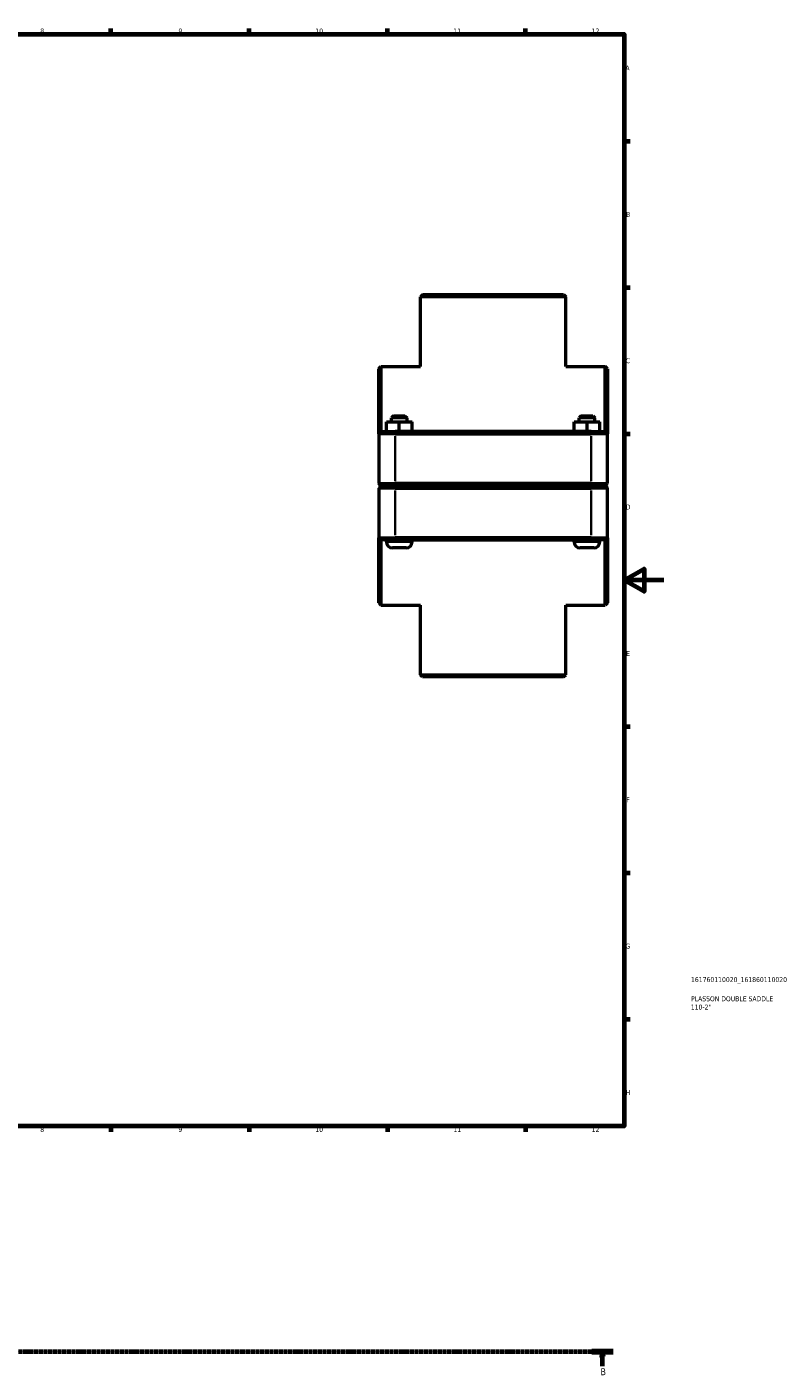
# Model space of a CAD drawing. Header units: millimetres. Extents: x 0 to 902, y -152 to 1184.
# Tile 4 of 5: x 518 to 902, y -105 to 578. Entities that reach past the tile are written whole.
import ezdxf

# ---------------------------------------------------------------- set-up
doc = ezdxf.new("R2010")
doc.units = ezdxf.units.MM
doc.linetypes.add('CHAIN', pattern=[0.7087, 0.4724, -0.0591, 0.1181, -0.0591])
for name, color, linetype, lineweight in [('Border (ISO)', 7, 'Continuous', 70), ('Section Line (ISO)', 7, 'CHAIN', 70), ('Title (ISO)', 7, 'Continuous', 50), ('Visible (ISO)', 7, 'Continuous', 50), ('Visible Narrow (ISO)', 7, 'Continuous', 35)]:
    doc.layers.add(name, color=color, linetype=linetype, lineweight=lineweight)
doc.styles.add('Label Text (ISO)', font='tahoma.ttf')
doc.styles.add('Note Text (ISO)', font='tahoma.ttf')

# ---------------------------------------------------------------- blocks, each defined once
blk = doc.blocks.new('Borders Default Border')
at = {"layer": 'Border (ISO)'}
for p, q in [((560.67, 574), (560.67, 576.9)), ((630.75, 574), (630.75, 576.9)), ((700.83, 574), (700.83, 576.9)), ((770.92, 574), (770.92, 576.9)), ((821, 519.75), (823.9, 519.75)), ((821, 445.5), (823.9, 445.5)), ((821, 371.25), (823.9, 371.25)), ((821, 222.75), (823.9, 222.75)), ((821, 148.5), (823.9, 148.5)), ((821, 74.25), (823.9, 74.25)), ((560.67, 20), (560.67, 17.1)), ((630.75, 20), (630.75, 17.1)), ((700.83, 20), (700.83, 17.1)), ((770.92, 20), (770.92, 17.1))]:
    blk.add_line(p, q, dxfattribs=at)
at = {"layer": 'Border (ISO)', "flags": 128}
for points in [[(20, 20), (20, 574), (821, 574), (821, 20), (20, 20)], [(841, 297), (821, 297), (831, 302.77), (831, 291.23), (821, 297)]]:
    blk.add_lwpolyline(points, dxfattribs=at)
at = {"layer": 'Border (ISO)', "color": 232, "true_color": 0xca0064, "char_height": 2.5, "attachment_point": 7, "style": 'Note Text (ISO)'}
for s, insert in [('8', (524.81, 574.34)), ('9', (594.88, 574.35)), ('10', (664.29, 574.35)), ('11', (734.37, 574.4)), ('12', (804.46, 574.4)), ('A', (821.59, 555.62)), ('B', (821.89, 481.37)), ('C', (821.73, 407.08)), ('D', (821.73, 332.88)), ('E', (821.94, 258.63)), ('F', (822, 184.38)), ('G', (821.61, 110.08)), ('H', (821.74, 35.88)), ('8', (524.81, 17.04)), ('9', (594.88, 17.05)), ('10', (664.29, 17.05)), ('11', (734.37, 17.1)), ('12', (804.46, 17.1))]:
    blk.add_mtext(s, dxfattribs=dict(at, insert=insert))
blk = doc.blocks.new('Title Blocks ISO')
at = {"layer": 'Title (ISO)', "color": 232, "true_color": 0xca0064, "style": 'Note Text (ISO)'}
for tag, p in [('PART_NUMBER_001', (33.84, 73.13)), ('DESCRIPTION_002', (33.71, 59.18)), ('DESCRIPTION_001', (33.84, 63.4))]:
    blk.add_attdef(tag, p, '', height=2.5, dxfattribs=at)
blk = doc.blocks.new('2dTransSection0')
at = {"layer": 'Section Line (ISO)', "linetype": 'CHAIN'}
blk.add_line((210.23, -94.34), (815.41, -94.34), dxfattribs=at)
at = {"layer": 'Section Line (ISO)', "linetype": 'Continuous', "lineweight": 140}
blk.add_line((804.51, -94.34), (815.41, -94.34), dxfattribs=at)
at = {"layer": 'Section Line (ISO)', "linetype": 'Continuous'}
for p, q in [((809.96, -94.34), (809.46, -96.84)), ((809.96, -96.84), (809.96, -94.34)), ((810.46, -96.84), (809.96, -94.34)), ((809.46, -96.84), (810.46, -96.84)), ((809.96, -101.74), (809.96, -96.84))]:
    blk.add_line(p, q, dxfattribs=at)
at = {"layer": 'Section Line (ISO)', "linetype": 'Continuous', "flags": 128}
blk.add_lwpolyline([(810.46, -96.84), (809.96, -94.34), (809.46, -96.84), (810.46, -96.84)], dxfattribs=at)
at = {"layer": 'Section Line (ISO)'}
blk.add_solid([(810.46, -96.84), (809.96, -94.34), (809.46, -96.84), (810.46, -96.84)], dxfattribs=at)
at = {"layer": 'Section Line (ISO)', "insert": (808.89, -106.34), "char_height": 3.5, "attachment_point": 7, "style": 'Label Text (ISO)'}
blk.add_mtext('B', dxfattribs=at)

msp = doc.modelspace()

# ---------------------------------------------------------------- linework, layer by layer
at = {"layer": 'Visible (ISO)'}
for p, q in [((718.737, 441.927), (717.637, 440.827)), ((791.29, 440.827), (717.637, 440.827)), ((717.637, 405.427), (717.637, 440.827)), ((718.737, 441.927), (790.19, 441.927)), ((790.19, 441.927), (791.29, 440.827)), ((791.29, 405.427), (791.29, 440.827)), ((696.464, 404.327), (697.564, 405.427)), ((696.464, 371.327), (696.464, 404.327)), ((697.564, 405.427), (697.564, 372.427)), ((697.564, 405.427), (717.637, 405.427)), ((791.29, 405.427), (811.364, 405.427)), ((811.364, 372.427), (811.364, 405.427)), ((812.464, 404.327), (811.364, 405.427)), ((812.464, 404.327), (812.464, 371.327)), ((700.344, 377.427), (700.384, 377.427)), ((700.344, 372.427), (700.344, 377.427)), ((700.384, 377.427), (706.904, 377.427)), ((700.384, 372.427), (700.384, 377.427)), ((703.964, 380.427), (702.864, 379.327)), ((710.864, 379.327), (702.864, 379.327)), ((702.864, 377.427), (702.864, 379.327)), ((703.964, 380.427), (709.764, 380.427)), ((706.904, 377.427), (713.384, 377.427)), ((706.904, 372.427), (706.904, 377.427)), ((709.764, 380.427), (710.864, 379.327)), ((710.864, 377.427), (710.864, 379.327)), ((713.384, 372.427), (713.384, 377.427)), ((795.544, 377.427), (795.584, 377.427)), ((795.544, 372.427), (795.544, 377.427)), ((795.584, 377.427), (802.104, 377.427)), ((795.584, 372.427), (795.584, 377.427)), ((799.164, 380.427), (798.064, 379.327)), ((806.064, 379.327), (798.064, 379.327)), ((798.064, 377.427), (798.064, 379.327)), ((799.164, 380.427), (804.964, 380.427)), ((802.104, 377.427), (808.584, 377.427)), ((802.104, 372.427), (802.104, 377.427)), ((804.964, 380.427), (806.064, 379.327)), ((806.064, 377.427), (806.064, 379.327)), ((808.584, 372.427), (808.584, 377.427)), ((697.564, 372.427), (696.464, 371.327)), ((704.714, 371.327), (696.464, 371.327)), ((696.464, 371.327), (696.464, 346.077)), ((697.564, 372.427), (704.714, 372.427)), ((804.214, 372.427), (704.714, 372.427)), ((704.714, 371.327), (804.214, 371.327)), ((804.214, 372.427), (811.364, 372.427)), ((812.464, 371.327), (804.214, 371.327)), ((811.364, 372.427), (812.464, 371.327)), ((812.464, 346.077), (812.464, 371.327)), ((697.564, 344.977), (696.464, 346.077)), ((696.464, 346.077), (704.714, 346.077)), ((697.564, 344.877), (696.464, 343.777)), ((704.714, 343.777), (696.464, 343.777)), ((696.464, 343.777), (696.464, 318.527)), ((704.714, 344.977), (697.564, 344.977)), ((697.564, 344.877), (704.714, 344.877)), ((700.364, 344.877), (700.364, 344.977)), ((804.214, 346.077), (704.714, 346.077)), ((704.714, 344.977), (804.214, 344.977)), ((804.214, 344.877), (704.714, 344.877)), ((704.714, 343.777), (804.214, 343.777)), ((713.364, 344.877), (713.364, 344.977)), ((795.564, 344.877), (795.564, 344.977)), ((804.214, 346.077), (812.464, 346.077)), ((811.364, 344.977), (804.214, 344.977)), ((804.214, 344.877), (811.364, 344.877)), ((812.464, 343.777), (804.214, 343.777)), ((808.564, 344.877), (808.564, 344.977)), ((811.364, 344.977), (812.464, 346.077)), ((811.364, 344.877), (812.464, 343.777)), ((812.464, 318.527), (812.464, 343.777)), ((696.464, 285.527), (696.464, 318.527)), ((696.464, 318.527), (704.714, 318.527)), ((697.564, 317.427), (696.464, 318.527)), ((697.564, 317.427), (697.564, 284.427)), ((704.714, 317.427), (697.564, 317.427)), ((700.364, 316.427), (700.364, 317.427)), ((804.214, 318.527), (704.714, 318.527)), ((704.714, 317.427), (804.214, 317.427)), ((713.364, 316.427), (713.364, 317.427)), ((795.564, 316.427), (795.564, 317.427)), ((804.214, 318.527), (812.464, 318.527)), ((811.364, 317.427), (804.214, 317.427)), ((808.564, 316.427), (808.564, 317.427)), ((811.364, 317.427), (812.464, 318.527)), ((811.364, 284.427), (811.364, 317.427)), ((812.464, 318.527), (812.464, 285.527)), ((710.364, 313.427), (703.364, 313.427)), ((805.564, 313.427), (798.564, 313.427)), ((696.464, 285.527), (697.564, 284.427)), ((697.564, 284.427), (717.637, 284.427)), ((717.637, 249.027), (717.637, 284.427)), ((791.29, 284.427), (811.364, 284.427)), ((791.29, 249.027), (791.29, 284.427)), ((812.464, 285.527), (811.364, 284.427)), ((717.637, 249.027), (791.29, 249.027)), ((718.737, 247.927), (717.637, 249.027)), ((790.19, 247.927), (718.737, 247.927)), ((790.19, 247.927), (791.29, 249.027))]:
    msp.add_line(p, q, dxfattribs=at)
for centre, start, end in [((703.364, 316.427), 180, 270), ((710.364, 316.427), 270, 0), ((798.564, 316.427), 180, 270), ((805.564, 316.427), 270, 0)]:
    msp.add_arc(centre, 3, start, end, dxfattribs=at)
at = {"layer": 'Visible Narrow (ISO)'}
for p, q in [((704.714, 372.372), (704.714, 371.382)), ((704.714, 347.34), (704.714, 370.065)), ((804.214, 372.372), (804.214, 371.382)), ((804.214, 370.065), (804.214, 347.34)), ((704.714, 345.032), (704.714, 346.022)), ((704.714, 344.822), (704.714, 343.832)), ((704.714, 319.79), (704.714, 342.515)), ((804.214, 345.032), (804.214, 346.022)), ((804.214, 344.822), (804.214, 343.832)), ((804.214, 342.515), (804.214, 319.79)), ((700.444, 316.427), (713.284, 316.427)), ((704.714, 317.482), (704.714, 318.472)), ((795.644, 316.427), (808.484, 316.427)), ((804.214, 317.482), (804.214, 318.472))]:
    msp.add_line(p, q, dxfattribs=at)

# ---------------------------------------------------------------- block references
msp.add_blockref('Borders Default Border', (0, 0))
msp.add_blockref('Title Blocks ISO', (821, 20)).add_auto_attribs({'PART_NUMBER_001': '161760110020_161860110020', 'DESCRIPTION_001': 'PLASSON DOUBLE SADDLE', 'DESCRIPTION_002': '110-2"'})
at = {"layer": 'Section Line (ISO)'}
msp.add_blockref('2dTransSection0', (0, 0), dxfattribs=at)

doc.saveas('drawing.dxf')
